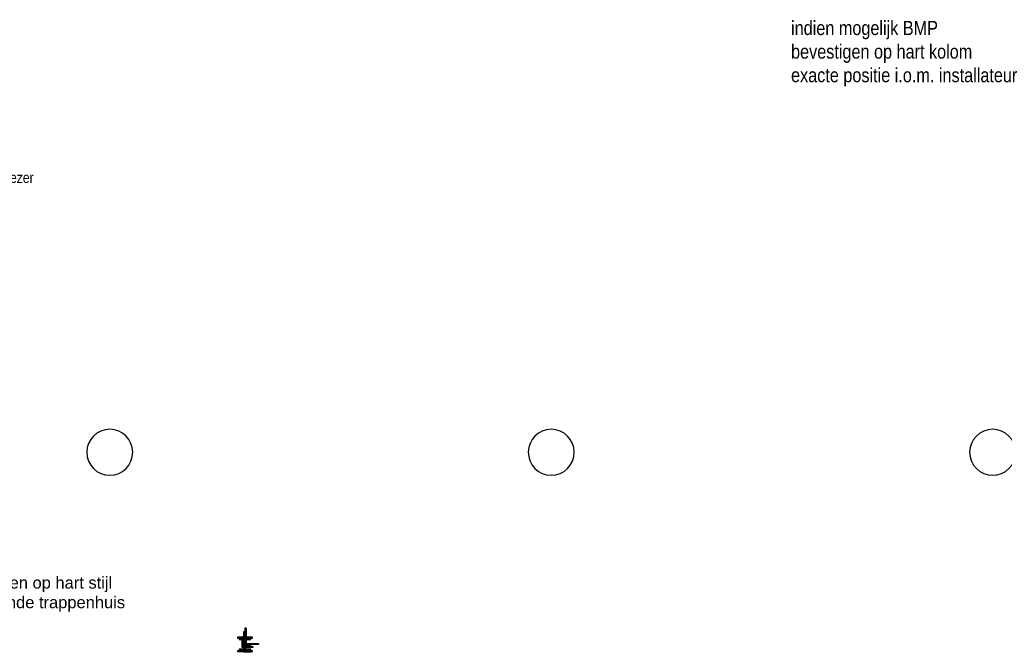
# Model space of a CAD drawing. Header units: millimetres. Extents: x 18442 to 242186, y -49554 to 63508.
# Tile 127 of 175: x 176698 to 188475, y -6343 to 1230. Entities that reach past the tile are written whole.
import ezdxf

# ---------------------------------------------------------------- set-up
doc = ezdxf.new("R2010")
doc.units = ezdxf.units.MM
doc.header["$LTSCALE"] = 400
for name, color, linetype, lineweight in [('mat-beton (ihwg)', 5, 'Continuous', 25), ('mat-kalkzandsteen', 5, 'Continuous', 25), ('mat-scheidingswand-horizontaal', 5, 'Continuous', 25), ('mat-staal', 5, 'Continuous', 25), ('None', 7, 'Continuous', 9), ('Tekst', 140, 'Continuous', 15)]:
    doc.layers.add(name, color=color, linetype=linetype, lineweight=lineweight)
doc.styles.add('Arial', font='arial.ttf', dxfattribs={"height": 176.388889})
doc.styles.add('Arial Narrow', font='ARIALN.TTF', dxfattribs={"height": 211.666667})

# ---------------------------------------------------------------- blocks, each defined once
blk = doc.blocks.new('*U428')
at = {"layer": 'mat-staal', "lineweight": 25, "flags": 128}
blk.add_lwpolyline([(0, -30), (0, 0), (70, 0), (70, 0, -0.4142135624), (62, -8), (14.9756, -8, 0.4142135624), (7.9756, -15, 0.4142135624), (14.9756, -22), (62, -22, -0.4142135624), (70, -30)], format="xyb", close=True, dxfattribs=at)
blk = doc.blocks.new('*U430')
at = {"layer": 'mat-staal', "lineweight": 25, "flags": 128}
blk.add_lwpolyline([(0, -30), (0, 0), (70, 0), (70, 0, -0.4142135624), (62, -8), (14.9756, -8, 0.4142135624), (7.9756, -15, 0.4142135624), (14.9756, -22), (62, -22, -0.4142135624), (70, -30)], format="xyb", close=True, dxfattribs=at)
blk = doc.blocks.new('*U437')
at = {"layer": 'mat-staal'}
for name in ['*U428', '*U430']:
    blk.add_blockref(name, (0, 0), dxfattribs=at)
blk = doc.blocks.new('*X512')
at = {"layer": 'None', "lineweight": 9}
blk.add_line((-18, -18), (-9, -9), dxfattribs=at)
blk = doc.blocks.new('*U513')
at = {"layer": 'None', "color": 92, "linetype": 'Continuous', "lineweight": 25, "flags": 128}
blk.add_lwpolyline([(-17.8, -22.8), (-17.8, 52.2), (-13.8, 52.2, -0.4142136), (-9.8, 48.2), (-9.8, -6.8, 0.4142136), (-1.8, -14.8), (43.2, -14.8, -0.4142136), (47.2, -18.8), (47.2, -22.8)], format="xyb", close=True, dxfattribs=at)
at = {"layer": 'None', "color": 92}
blk.add_blockref('*X512', (0, 0), dxfattribs=at)
blk = doc.blocks.new('*X514')
at = {"layer": 'None', "lineweight": 9}
blk.add_line((-18, -18), (-9, -9), dxfattribs=at)
blk = doc.blocks.new('*U515')
at = {"layer": 'None', "color": 92, "linetype": 'Continuous', "lineweight": 25, "flags": 128}
blk.add_lwpolyline([(-17.8, -22.8), (-17.8, 52.2), (-13.8, 52.2, -0.4142136), (-9.8, 48.2), (-9.8, -6.8, 0.4142136), (-1.8, -14.8), (43.2, -14.8, -0.4142136), (47.2, -18.8), (47.2, -22.8)], format="xyb", close=True, dxfattribs=at)
at = {"layer": 'None', "color": 92}
blk.add_blockref('*X514', (0, 0), dxfattribs=at)
blk = doc.blocks.new('*U516')
at = {"layer": 'mat-staal'}
for name in ['*U513', '*U515']:
    blk.add_blockref(name, (0, 0), dxfattribs=at)
blk = doc.blocks.new('*U517')
at = {"layer": 'mat-staal'}
blk.add_blockref('*U516', (0, 0), dxfattribs=at)
blk = doc.blocks.new('*X518')
at = {"layer": 'None', "lineweight": 9}
blk.add_line((-18, -18), (-9, -9), dxfattribs=at)
blk = doc.blocks.new('*U519')
at = {"layer": 'None', "color": 92, "linetype": 'Continuous', "lineweight": 25, "flags": 128}
blk.add_lwpolyline([(-17.8, -22.8), (-17.8, 52.2), (-13.8, 52.2, -0.4142136), (-9.8, 48.2), (-9.8, -6.8, 0.4142136), (-1.8, -14.8), (43.2, -14.8, -0.4142136), (47.2, -18.8), (47.2, -22.8)], format="xyb", close=True, dxfattribs=at)
at = {"layer": 'None', "color": 92}
blk.add_blockref('*X518', (0, 0), dxfattribs=at)
blk = doc.blocks.new('*X520')
at = {"layer": 'None', "lineweight": 9}
blk.add_line((-18, -18), (-9, -9), dxfattribs=at)
blk = doc.blocks.new('*U521')
at = {"layer": 'None', "color": 92, "linetype": 'Continuous', "lineweight": 25, "flags": 128}
blk.add_lwpolyline([(-17.8, -22.8), (-17.8, 52.2), (-13.8, 52.2, -0.4142136), (-9.8, 48.2), (-9.8, -6.8, 0.4142136), (-1.8, -14.8), (43.2, -14.8, -0.4142136), (47.2, -18.8), (47.2, -22.8)], format="xyb", close=True, dxfattribs=at)
at = {"layer": 'None', "color": 92}
blk.add_blockref('*X520', (0, 0), dxfattribs=at)
blk = doc.blocks.new('*U522')
at = {"layer": 'mat-staal'}
for name in ['*U519', '*U521']:
    blk.add_blockref(name, (0, 0), dxfattribs=at)
blk = doc.blocks.new('*U523')
at = {"layer": 'mat-staal'}
blk.add_blockref('*U522', (0, 0), dxfattribs=at)
blk = doc.blocks.new('*X524')
at = {"layer": 'None', "lineweight": 9}
blk.add_line((-18, -18), (-9, -9), dxfattribs=at)
blk = doc.blocks.new('*U525')
at = {"layer": 'None', "color": 92, "linetype": 'Continuous', "lineweight": 25, "flags": 128}
blk.add_lwpolyline([(-17.8, -22.8), (-17.8, 52.2), (-13.8, 52.2, -0.4142136), (-9.8, 48.2), (-9.8, -6.8, 0.4142136), (-1.8, -14.8), (43.2, -14.8, -0.4142136), (47.2, -18.8), (47.2, -22.8)], format="xyb", close=True, dxfattribs=at)
at = {"layer": 'None', "color": 92}
blk.add_blockref('*X524', (0, 0), dxfattribs=at)
blk = doc.blocks.new('*X526')
at = {"layer": 'None', "lineweight": 9}
blk.add_line((-18, -18), (-9, -9), dxfattribs=at)
blk = doc.blocks.new('*U527')
at = {"layer": 'None', "color": 92, "linetype": 'Continuous', "lineweight": 25, "flags": 128}
blk.add_lwpolyline([(-17.8, -22.8), (-17.8, 52.2), (-13.8, 52.2, -0.4142136), (-9.8, 48.2), (-9.8, -6.8, 0.4142136), (-1.8, -14.8), (43.2, -14.8, -0.4142136), (47.2, -18.8), (47.2, -22.8)], format="xyb", close=True, dxfattribs=at)
at = {"layer": 'None', "color": 92}
blk.add_blockref('*X526', (0, 0), dxfattribs=at)
blk = doc.blocks.new('*U528')
at = {"layer": 'mat-staal'}
for name in ['*U525', '*U527']:
    blk.add_blockref(name, (0, 0), dxfattribs=at)
blk = doc.blocks.new('*U529')
at = {"layer": 'mat-staal'}
blk.add_blockref('*U528', (0, 0), dxfattribs=at)
blk = doc.blocks.new('*U532')
at = {"layer": 'mat-staal'}
blk.add_blockref('*U529', (0, 0), dxfattribs=at)
blk = doc.blocks.new('*X533')
at = {"layer": 'None', "lineweight": 9}
blk.add_line((-6, -6), (-2, -2), dxfattribs=at)
blk = doc.blocks.new('*U534')
at = {"layer": 'None', "color": 92, "linetype": 'Continuous', "lineweight": 25, "flags": 128}
blk.add_lwpolyline([(-6, -6), (-6, 14), (-5, 14, -0.4142136), (-3, 12), (-3, 0.5, 0.4142136), (0.5, -3), (12, -3, -0.4142136), (14, -5), (14, -6)], format="xyb", close=True, dxfattribs=at)
at = {"layer": 'None', "color": 92}
blk.add_blockref('*X533', (0, 0), dxfattribs=at)
blk = doc.blocks.new('*X538')
at = {"layer": 'None', "lineweight": 9}
for p, q in [((7, 7), (9, 9)), ((-9, -9), (-7, -7))]:
    blk.add_line(p, q, dxfattribs=at)
blk = doc.blocks.new('*U539')
at = {"layer": 'mat-staal', "lineweight": 25, "flags": 128}
for points in [[(-6.5, 10, 0.4142136), (-10, 6.5), (-10, -6.5, 0.4142136), (-6.5, -10), (6.5, -10, 0.4142136), (10, -6.5), (10, 6.5, 0.4142136), (6.5, 10)], [(-6.5, 7, 0.4142136), (-7, 6.5), (-7, -6.5, 0.4142136), (-6.5, -7), (6.5, -7, 0.4142136), (7, -6.5), (7, 6.5, 0.4142136), (6.5, 7)]]:
    blk.add_lwpolyline(points, format="xyb", close=True, dxfattribs=at)
at = {"layer": 'mat-staal'}
blk.add_blockref('*X538', (0, 0), dxfattribs=at)
blk = doc.blocks.new('*X552')
at = {"layer": 'None', "lineweight": 9}
blk.add_line((-6, -6), (-2, -2), dxfattribs=at)
blk = doc.blocks.new('*U553')
at = {"layer": 'None', "color": 92, "linetype": 'Continuous', "lineweight": 25, "flags": 128}
blk.add_lwpolyline([(-6, -6), (-6, 14), (-5, 14, -0.4142136), (-3, 12), (-3, 0.5, 0.4142136), (0.5, -3), (12, -3, -0.4142136), (14, -5), (14, -6)], format="xyb", close=True, dxfattribs=at)
at = {"layer": 'None', "color": 92}
blk.add_blockref('*X552', (0, 0), dxfattribs=at)
blk = doc.blocks.new('*X554')
at = {"layer": 'None', "lineweight": 9}
for p, q in [((7, 7), (9, 9)), ((-9, -9), (-7, -7))]:
    blk.add_line(p, q, dxfattribs=at)
blk = doc.blocks.new('*U555')
at = {"layer": 'mat-staal', "lineweight": 25, "flags": 128}
for points in [[(-6.5, 10, 0.4142136), (-10, 6.5), (-10, -6.5, 0.4142136), (-6.5, -10), (6.5, -10, 0.4142136), (10, -6.5), (10, 6.5, 0.4142136), (6.5, 10)], [(-6.5, 7, 0.4142136), (-7, 6.5), (-7, -6.5, 0.4142136), (-6.5, -7), (6.5, -7, 0.4142136), (7, -6.5), (7, 6.5, 0.4142136), (6.5, 7)]]:
    blk.add_lwpolyline(points, format="xyb", close=True, dxfattribs=at)
at = {"layer": 'mat-staal'}
blk.add_blockref('*X554', (0, 0), dxfattribs=at)
blk = doc.blocks.new('*X561')
at = {"layer": 'None', "lineweight": 9}
blk.add_line((-6, -6), (-2, -2), dxfattribs=at)
blk = doc.blocks.new('*U562')
at = {"layer": 'None', "color": 92, "linetype": 'Continuous', "lineweight": 25, "flags": 128}
blk.add_lwpolyline([(-6, -6), (-6, 14), (-5, 14, -0.4142136), (-3, 12), (-3, 0.5, 0.4142136), (0.5, -3), (12, -3, -0.4142136), (14, -5), (14, -6)], format="xyb", close=True, dxfattribs=at)
at = {"layer": 'None', "color": 92}
blk.add_blockref('*X561', (0, 0), dxfattribs=at)
blk = doc.blocks.new('*X564')
at = {"layer": 'None', "lineweight": 9}
for p, q in [((7, 7), (9, 9)), ((-9, -9), (-7, -7))]:
    blk.add_line(p, q, dxfattribs=at)
blk = doc.blocks.new('*U565')
at = {"layer": 'mat-staal', "lineweight": 25, "flags": 128}
for points in [[(-6.5, 10, 0.4142136), (-10, 6.5), (-10, -6.5, 0.4142136), (-6.5, -10), (6.5, -10, 0.4142136), (10, -6.5), (10, 6.5, 0.4142136), (6.5, 10)], [(-6.5, 7, 0.4142136), (-7, 6.5), (-7, -6.5, 0.4142136), (-6.5, -7), (6.5, -7, 0.4142136), (7, -6.5), (7, 6.5, 0.4142136), (6.5, 7)]]:
    blk.add_lwpolyline(points, format="xyb", close=True, dxfattribs=at)
at = {"layer": 'mat-staal'}
blk.add_blockref('*X564', (0, 0), dxfattribs=at)
blk = doc.blocks.new('*X572')
at = {"layer": 'None', "lineweight": 9}
blk.add_line((-6, -6), (-2, -2), dxfattribs=at)
blk = doc.blocks.new('*U573')
at = {"layer": 'None', "color": 92, "linetype": 'Continuous', "lineweight": 25, "flags": 128}
blk.add_lwpolyline([(-6, -6), (-6, 14), (-5, 14, -0.4142136), (-3, 12), (-3, 0.5, 0.4142136), (0.5, -3), (12, -3, -0.4142136), (14, -5), (14, -6)], format="xyb", close=True, dxfattribs=at)
at = {"layer": 'None', "color": 92}
blk.add_blockref('*X572', (0, 0), dxfattribs=at)
blk = doc.blocks.new('*X576')
at = {"layer": 'None', "lineweight": 9}
for p, q in [((7, 7), (9, 9)), ((-9, -9), (-7, -7))]:
    blk.add_line(p, q, dxfattribs=at)
blk = doc.blocks.new('*U577')
at = {"layer": 'mat-staal', "lineweight": 25, "flags": 128}
for points in [[(-6.5, 10, 0.4142136), (-10, 6.5), (-10, -6.5, 0.4142136), (-6.5, -10), (6.5, -10, 0.4142136), (10, -6.5), (10, 6.5, 0.4142136), (6.5, 10)], [(-6.5, 7, 0.4142136), (-7, 6.5), (-7, -6.5, 0.4142136), (-6.5, -7), (6.5, -7, 0.4142136), (7, -6.5), (7, 6.5, 0.4142136), (6.5, 7)]]:
    blk.add_lwpolyline(points, format="xyb", close=True, dxfattribs=at)
at = {"layer": 'mat-staal'}
blk.add_blockref('*X576', (0, 0), dxfattribs=at)
blk = doc.blocks.new('*X583')
at = {"layer": 'None', "lineweight": 9}
blk.add_line((-18, -18), (-9, -9), dxfattribs=at)
blk = doc.blocks.new('*U584')
at = {"layer": 'None', "color": 92, "linetype": 'Continuous', "lineweight": 25, "flags": 128}
blk.add_lwpolyline([(-17.8, -22.8), (-17.8, 52.2), (-13.8, 52.2, -0.4142136), (-9.8, 48.2), (-9.8, -6.8, 0.4142136), (-1.8, -14.8), (43.2, -14.8, -0.4142136), (47.2, -18.8), (47.2, -22.8)], format="xyb", close=True, dxfattribs=at)
at = {"layer": 'None', "color": 92}
blk.add_blockref('*X583', (0, 0), dxfattribs=at)
blk = doc.blocks.new('*X585')
at = {"layer": 'None', "lineweight": 9}
blk.add_line((-18, -18), (-9, -9), dxfattribs=at)
blk = doc.blocks.new('*U586')
at = {"layer": 'None', "color": 92, "linetype": 'Continuous', "lineweight": 25, "flags": 128}
blk.add_lwpolyline([(-17.8, -22.8), (-17.8, 52.2), (-13.8, 52.2, -0.4142136), (-9.8, 48.2), (-9.8, -6.8, 0.4142136), (-1.8, -14.8), (43.2, -14.8, -0.4142136), (47.2, -18.8), (47.2, -22.8)], format="xyb", close=True, dxfattribs=at)
at = {"layer": 'None', "color": 92}
blk.add_blockref('*X585', (0, 0), dxfattribs=at)
blk = doc.blocks.new('*U587')
at = {"layer": 'mat-staal'}
for name in ['*U584', '*U586']:
    blk.add_blockref(name, (0, 0), dxfattribs=at)
blk = doc.blocks.new('*U588')
at = {"layer": 'mat-staal'}
blk.add_blockref('*U587', (0, 0), dxfattribs=at)
blk = doc.blocks.new('*U589')
at = {"layer": 'mat-staal'}
blk.add_blockref('*U588', (0, 0), dxfattribs=at)
blk = doc.blocks.new('*U590')
at = {"layer": 'mat-staal'}
for name in ['*U517', '*U523', '*U539', '*U555', '*U565', '*U577', '*U534', '*U553', '*U562', '*U573']:
    blk.add_blockref(name, (0, 0), dxfattribs=at)
at = {"layer": 'None', "color": 7}
for name in ['*U532', '*U589']:
    blk.add_blockref(name, (0, 0), dxfattribs=at)
blk = doc.blocks.new('*X773')
at = {"layer": 'None', "lineweight": 9}
blk.add_line((-14, -14), (-7, -7), dxfattribs=at)
blk = doc.blocks.new('*U774')
at = {"layer": 'None', "color": 140, "linetype": 'Continuous', "lineweight": 15, "flags": 128}
blk.add_lwpolyline([(-14, -14), (-14, 36), (-12.5, 36, -0.4142136), (-9, 32.5), (-9, -2, 0.4142136), (-2, -9), (32.5, -9, -0.4142136), (36, -12.5), (36, -14)], format="xyb", close=True, dxfattribs=at)
at = {"layer": 'None', "color": 140}
blk.add_blockref('*X773', (0, 0), dxfattribs=at)
blk = doc.blocks.new('*U776')
at = {"layer": 'mat-staal', "color": 140}
blk.add_blockref('*U774', (0, 0), dxfattribs=at)
blk = doc.blocks.new('*X993')
at = {"layer": 'None', "lineweight": 9}
blk.add_line((-28, -28), (-15, -15), dxfattribs=at)
blk = doc.blocks.new('*U994')
at = {"layer": 'None', "color": 92, "linetype": 'Continuous', "lineweight": 25, "flags": 128}
blk.add_lwpolyline([(-28.2, -28.2), (-28.2, 71.8), (-24.2, 71.8, -0.4142136), (-18.2, 65.8), (-18.2, -6.2, 0.4142136), (-6.2, -18.2), (65.8, -18.2, -0.4142136), (71.8, -24.2), (71.8, -28.2)], format="xyb", close=True, dxfattribs=at)
at = {"layer": 'None', "color": 92}
blk.add_blockref('*X993', (0, 0), dxfattribs=at)
blk = doc.blocks.new('*X995')
at = {"layer": 'None', "lineweight": 9}
blk.add_line((-28, -28), (-15, -15), dxfattribs=at)
blk = doc.blocks.new('*U996')
at = {"layer": 'None', "color": 92, "linetype": 'Continuous', "lineweight": 25, "flags": 128}
blk.add_lwpolyline([(-28.2, -28.2), (-28.2, 71.8), (-24.2, 71.8, -0.4142136), (-18.2, 65.8), (-18.2, -6.2, 0.4142136), (-6.2, -18.2), (65.8, -18.2, -0.4142136), (71.8, -24.2), (71.8, -28.2)], format="xyb", close=True, dxfattribs=at)
at = {"layer": 'None', "color": 92}
blk.add_blockref('*X995', (0, 0), dxfattribs=at)
blk = doc.blocks.new('*X997')
at = {"layer": 'None', "lineweight": 9}
blk.add_line((-28, -28), (-15, -15), dxfattribs=at)
blk = doc.blocks.new('*U998')
at = {"layer": 'None', "color": 92, "linetype": 'Continuous', "lineweight": 25, "flags": 128}
blk.add_lwpolyline([(-28.2, -28.2), (-28.2, 71.8), (-24.2, 71.8, -0.4142136), (-18.2, 65.8), (-18.2, -6.2, 0.4142136), (-6.2, -18.2), (65.8, -18.2, -0.4142136), (71.8, -24.2), (71.8, -28.2)], format="xyb", close=True, dxfattribs=at)
at = {"layer": 'None', "color": 92}
blk.add_blockref('*X997', (0, 0), dxfattribs=at)
blk = doc.blocks.new('Kolom O 550')
at = {"layer": 'mat-beton (ihwg)', "lineweight": 25}
blk.add_circle((0, 0), 275, dxfattribs=at)
blk = doc.blocks.new('*X1265')
at = {"layer": 'None', "lineweight": 25}
for p, q in [((-65, 76), (-56, 86)), ((56, -86), (65, -76))]:
    blk.add_line(p, q, dxfattribs=at)
at = {"layer": 'None', "lineweight": 9}
for p, q in [((-3, -3), (3, 3)), ((76, 76), (86, 86)), ((-86, -86), (-76, -76))]:
    blk.add_line(p, q, dxfattribs=at)
blk = doc.blocks.new('*U1266')
at = {"layer": 'None', "color": 92, "linetype": 'Continuous', "lineweight": 25, "flags": 128}
blk.add_lwpolyline([(90, -76), (18, -76, -0.4142136), (3, -61), (3, 61, -0.4142136), (18, 76), (90, 76), (90, 85.5), (-90, 85.5), (-90, 76), (-18, 76, -0.4142136), (-3, 61), (-3, -61, -0.4142136), (-18, -76), (-90, -76), (-90, -85.5), (90, -85.5)], format="xyb", close=True, dxfattribs=at)
at = {"layer": 'None', "color": 92}
blk.add_blockref('*X1265', (0, 0), dxfattribs=at)
blk = doc.blocks.new('*X1438')
at = {"layer": 'None', "lineweight": 9}
blk.add_line((-6, -6), (-2, -2), dxfattribs=at)
blk = doc.blocks.new('*U1439')
at = {"layer": 'None', "color": 92, "linetype": 'Continuous', "lineweight": 5, "flags": 128}
blk.add_lwpolyline([(-6, -6), (-6, 14), (-5, 14, -0.4142136), (-3, 12), (-3, 0.5, 0.4142136), (0.5, -3), (12, -3, -0.4142136), (14, -5), (14, -6)], format="xyb", close=True, dxfattribs=at)
at = {"layer": 'None', "color": 92}
blk.add_blockref('*X1438', (0, 0), dxfattribs=at)
blk = doc.blocks.new('*X1442')
at = {"layer": 'None', "lineweight": 9}
blk.add_line((-6, -6), (-2, -2), dxfattribs=at)
blk = doc.blocks.new('*U1443')
at = {"layer": 'None', "color": 92, "linetype": 'Continuous', "lineweight": 5, "flags": 128}
blk.add_lwpolyline([(-6, -6), (-6, 14), (-5, 14, -0.4142136), (-3, 12), (-3, 0.5, 0.4142136), (0.5, -3), (12, -3, -0.4142136), (14, -5), (14, -6)], format="xyb", close=True, dxfattribs=at)
at = {"layer": 'None', "color": 92}
blk.add_blockref('*X1442', (0, 0), dxfattribs=at)
blk = doc.blocks.new('*U1444')
at = {"layer": 'mat-staal'}
blk.add_blockref('*U1443', (0, 0), dxfattribs=at)
blk = doc.blocks.new('*X1445')
at = {"layer": 'None', "lineweight": 9}
blk.add_line((-6, -6), (-2, -2), dxfattribs=at)
blk = doc.blocks.new('*U1446')
at = {"layer": 'None', "color": 92, "linetype": 'Continuous', "lineweight": 25, "flags": 128}
blk.add_lwpolyline([(-6, -6), (-6, 14), (-5, 14, -0.4142136), (-3, 12), (-3, 0.5, 0.4142136), (0.5, -3), (12, -3, -0.4142136), (14, -5), (14, -6)], format="xyb", close=True, dxfattribs=at)
at = {"layer": 'None', "color": 92}
blk.add_blockref('*X1445', (0, 0), dxfattribs=at)
blk = doc.blocks.new('*X1447')
at = {"layer": 'None', "lineweight": 9}
blk.add_line((-6, -6), (-2, -2), dxfattribs=at)
blk = doc.blocks.new('*U1448')
at = {"layer": 'None', "color": 92, "linetype": 'Continuous', "lineweight": 25, "flags": 128}
blk.add_lwpolyline([(-6, -6), (-6, 14), (-5, 14, -0.4142136), (-3, 12), (-3, 0.5, 0.4142136), (0.5, -3), (12, -3, -0.4142136), (14, -5), (14, -6)], format="xyb", close=True, dxfattribs=at)
at = {"layer": 'None', "color": 92}
blk.add_blockref('*X1447', (0, 0), dxfattribs=at)
blk = doc.blocks.new('*X1450')
at = {"layer": 'None', "lineweight": 9}
blk.add_line((-6, -6), (-2, -2), dxfattribs=at)
blk = doc.blocks.new('*U1451')
at = {"layer": 'None', "color": 92, "linetype": 'Continuous', "lineweight": 25, "flags": 128}
blk.add_lwpolyline([(-6, -6), (-6, 14), (-5, 14, -0.4142136), (-3, 12), (-3, 0.5, 0.4142136), (0.5, -3), (12, -3, -0.4142136), (14, -5), (14, -6)], format="xyb", close=True, dxfattribs=at)
at = {"layer": 'None', "color": 92}
blk.add_blockref('*X1450', (0, 0), dxfattribs=at)
blk = doc.blocks.new('*X1452')
at = {"layer": 'None', "lineweight": 9}
blk.add_line((-6, -6), (-2, -2), dxfattribs=at)
blk = doc.blocks.new('*U1453')
at = {"layer": 'None', "color": 92, "linetype": 'Continuous', "lineweight": 25, "flags": 128}
blk.add_lwpolyline([(-6, -6), (-6, 14), (-5, 14, -0.4142136), (-3, 12), (-3, 0.5, 0.4142136), (0.5, -3), (12, -3, -0.4142136), (14, -5), (14, -6)], format="xyb", close=True, dxfattribs=at)
at = {"layer": 'None', "color": 92}
blk.add_blockref('*X1452', (0, 0), dxfattribs=at)
blk = doc.blocks.new('*X1457')
at = {"layer": 'None', "lineweight": 9}
blk.add_line((-6, -6), (-2, -2), dxfattribs=at)
blk = doc.blocks.new('*U1458')
at = {"layer": 'None', "color": 92, "linetype": 'Continuous', "lineweight": 25, "flags": 128}
blk.add_lwpolyline([(-6, -6), (-6, 14), (-5, 14, -0.4142136), (-3, 12), (-3, 0.5, 0.4142136), (0.5, -3), (12, -3, -0.4142136), (14, -5), (14, -6)], format="xyb", close=True, dxfattribs=at)
at = {"layer": 'None', "color": 92}
blk.add_blockref('*X1457', (0, 0), dxfattribs=at)
blk = doc.blocks.new('*X1459')
at = {"layer": 'None', "lineweight": 9}
blk.add_line((-6, -6), (-2, -2), dxfattribs=at)
blk = doc.blocks.new('*U1460')
at = {"layer": 'None', "color": 92, "linetype": 'Continuous', "lineweight": 25, "flags": 128}
blk.add_lwpolyline([(-6, -6), (-6, 14), (-5, 14, -0.4142136), (-3, 12), (-3, 0.5, 0.4142136), (0.5, -3), (12, -3, -0.4142136), (14, -5), (14, -6)], format="xyb", close=True, dxfattribs=at)
at = {"layer": 'None', "color": 92}
blk.add_blockref('*X1459', (0, 0), dxfattribs=at)
blk = doc.blocks.new('*X1463')
at = {"layer": 'None', "lineweight": 9}
blk.add_line((-6, -6), (-2, -2), dxfattribs=at)
blk = doc.blocks.new('*U1464')
at = {"layer": 'None', "color": 92, "linetype": 'Continuous', "lineweight": 25, "flags": 128}
blk.add_lwpolyline([(-6, -6), (-6, 14), (-5, 14, -0.4142136), (-3, 12), (-3, 0.5, 0.4142136), (0.5, -3), (12, -3, -0.4142136), (14, -5), (14, -6)], format="xyb", close=True, dxfattribs=at)
at = {"layer": 'None', "color": 92}
blk.add_blockref('*X1463', (0, 0), dxfattribs=at)
blk = doc.blocks.new('*X1465')
at = {"layer": 'None', "lineweight": 9}
blk.add_line((-6, -6), (-2, -2), dxfattribs=at)
blk = doc.blocks.new('*U1466')
at = {"layer": 'None', "color": 92, "linetype": 'Continuous', "lineweight": 25, "flags": 128}
blk.add_lwpolyline([(-6, -6), (-6, 14), (-5, 14, -0.4142136), (-3, 12), (-3, 0.5, 0.4142136), (0.5, -3), (12, -3, -0.4142136), (14, -5), (14, -6)], format="xyb", close=True, dxfattribs=at)
at = {"layer": 'None', "color": 92}
blk.add_blockref('*X1465', (0, 0), dxfattribs=at)
blk = doc.blocks.new('*U1469')
at = {"layer": 'mat-staal'}
blk.add_blockref('*U1439', (0, 0), dxfattribs=at)
at = {"layer": 'mat-staal', "color": 92}
for name in ['*U1446', '*U1448', '*U1451', '*U1453', '*U1458', '*U1460', '*U1464', '*U1466']:
    blk.add_blockref(name, (0, 0), dxfattribs=at)
at = {"layer": 'None', "color": 7}
blk.add_blockref('*U1444', (0, 0), dxfattribs=at)
blk = doc.blocks.new('*X1801')
at = {"layer": 'None', "lineweight": 9}
blk.add_line((-6, -6), (-2, -2), dxfattribs=at)
blk = doc.blocks.new('*U1802')
at = {"layer": 'None', "color": 92, "linetype": 'Continuous', "lineweight": 25, "flags": 128}
blk.add_lwpolyline([(-6, -6), (-6, 14), (-5, 14, -0.4142136), (-3, 12), (-3, 0.5, 0.4142136), (0.5, -3), (12, -3, -0.4142136), (14, -5), (14, -6)], format="xyb", close=True, dxfattribs=at)
at = {"layer": 'None', "color": 92}
blk.add_blockref('*X1801', (0, 0), dxfattribs=at)
blk = doc.blocks.new('*X1803')
at = {"layer": 'None', "lineweight": 9}
blk.add_line((-6, -6), (-2, -2), dxfattribs=at)
blk = doc.blocks.new('*U1804')
at = {"layer": 'None', "color": 92, "linetype": 'Continuous', "lineweight": 25, "flags": 128}
blk.add_lwpolyline([(-6, -6), (-6, 14), (-5, 14, -0.4142136), (-3, 12), (-3, 0.5, 0.4142136), (0.5, -3), (12, -3, -0.4142136), (14, -5), (14, -6)], format="xyb", close=True, dxfattribs=at)
at = {"layer": 'None', "color": 92}
blk.add_blockref('*X1803', (0, 0), dxfattribs=at)
blk = doc.blocks.new('*X1805')
at = {"layer": 'None', "lineweight": 9}
blk.add_line((-6, -6), (-2, -2), dxfattribs=at)
blk = doc.blocks.new('*U1806')
at = {"layer": 'None', "color": 92, "linetype": 'Continuous', "lineweight": 25, "flags": 128}
blk.add_lwpolyline([(-6, -6), (-6, 14), (-5, 14, -0.4142136), (-3, 12), (-3, 0.5, 0.4142136), (0.5, -3), (12, -3, -0.4142136), (14, -5), (14, -6)], format="xyb", close=True, dxfattribs=at)
at = {"layer": 'None', "color": 92}
blk.add_blockref('*X1805', (0, 0), dxfattribs=at)
blk = doc.blocks.new('*X1807')
at = {"layer": 'None', "lineweight": 9}
blk.add_line((-6, -6), (-2, -2), dxfattribs=at)
blk = doc.blocks.new('*U1808')
at = {"layer": 'None', "color": 92, "linetype": 'Continuous', "lineweight": 25, "flags": 128}
blk.add_lwpolyline([(-6, -6), (-6, 14), (-5, 14, -0.4142136), (-3, 12), (-3, 0.5, 0.4142136), (0.5, -3), (12, -3, -0.4142136), (14, -5), (14, -6)], format="xyb", close=True, dxfattribs=at)
at = {"layer": 'None', "color": 92}
blk.add_blockref('*X1807', (0, 0), dxfattribs=at)
blk = doc.blocks.new('*X1809')
at = {"layer": 'None', "lineweight": 9}
blk.add_line((-6, -6), (-2, -2), dxfattribs=at)
blk = doc.blocks.new('*U1810')
at = {"layer": 'None', "color": 92, "linetype": 'Continuous', "lineweight": 25, "flags": 128}
blk.add_lwpolyline([(-6, -6), (-6, 14), (-5, 14, -0.4142136), (-3, 12), (-3, 0.5, 0.4142136), (0.5, -3), (12, -3, -0.4142136), (14, -5), (14, -6)], format="xyb", close=True, dxfattribs=at)
at = {"layer": 'None', "color": 92}
blk.add_blockref('*X1809', (0, 0), dxfattribs=at)
blk = doc.blocks.new('*X1811')
at = {"layer": 'None', "lineweight": 9}
blk.add_line((-6, -6), (-2, -2), dxfattribs=at)
blk = doc.blocks.new('*U1812')
at = {"layer": 'None', "color": 92, "linetype": 'Continuous', "lineweight": 25, "flags": 128}
blk.add_lwpolyline([(-6, -6), (-6, 14), (-5, 14, -0.4142136), (-3, 12), (-3, 0.5, 0.4142136), (0.5, -3), (12, -3, -0.4142136), (14, -5), (14, -6)], format="xyb", close=True, dxfattribs=at)
at = {"layer": 'None', "color": 92}
blk.add_blockref('*X1811', (0, 0), dxfattribs=at)
blk = doc.blocks.new('*U1814')
at = {"layer": 'mat-staal'}
for name in ['*U1810', '*U1812']:
    blk.add_blockref(name, (0, 0), dxfattribs=at)
blk = doc.blocks.new('*U1815')
at = {"layer": 'mat-staal'}
for name in ['*U1802', '*U1804', '*U1806', '*U1808']:
    blk.add_blockref(name, (0, 0), dxfattribs=at)
at = {"layer": 'None', "color": 7}
blk.add_blockref('*U1814', (0, 0), dxfattribs=at)
blk = doc.blocks.new('*X1818')
at = {"layer": 'None', "lineweight": 9}
blk.add_line((-18, -18), (-9, -9), dxfattribs=at)
blk = doc.blocks.new('*U1819')
at = {"layer": 'None', "color": 92, "linetype": 'Continuous', "lineweight": 25, "flags": 128}
blk.add_lwpolyline([(-17.8, -22.8), (-17.8, 52.2), (-13.8, 52.2, -0.4142136), (-9.8, 48.2), (-9.8, -6.8, 0.4142136), (-1.8, -14.8), (43.2, -14.8, -0.4142136), (47.2, -18.8), (47.2, -22.8)], format="xyb", close=True, dxfattribs=at)
at = {"layer": 'None', "color": 92}
blk.add_blockref('*X1818', (0, 0), dxfattribs=at)
blk = doc.blocks.new('*X1820')
at = {"layer": 'None', "lineweight": 9}
blk.add_line((-18, -18), (-9, -9), dxfattribs=at)
blk = doc.blocks.new('*U1821')
at = {"layer": 'None', "color": 92, "linetype": 'Continuous', "lineweight": 25, "flags": 128}
blk.add_lwpolyline([(-17.8, -22.8), (-17.8, 52.2), (-13.8, 52.2, -0.4142136), (-9.8, 48.2), (-9.8, -6.8, 0.4142136), (-1.8, -14.8), (43.2, -14.8, -0.4142136), (47.2, -18.8), (47.2, -22.8)], format="xyb", close=True, dxfattribs=at)
at = {"layer": 'None', "color": 92}
blk.add_blockref('*X1820', (0, 0), dxfattribs=at)
blk = doc.blocks.new('*U1822')
at = {"layer": 'mat-staal'}
for name in ['*U1819', '*U1821']:
    blk.add_blockref(name, (0, 0), dxfattribs=at)
blk = doc.blocks.new('*U1823')
at = {"layer": 'mat-staal'}
blk.add_blockref('*U1822', (0, 0), dxfattribs=at)
blk = doc.blocks.new('*X1825')
at = {"layer": 'None', "lineweight": 9}
blk.add_line((-18, -18), (-9, -9), dxfattribs=at)
blk = doc.blocks.new('*U1826')
at = {"layer": 'None', "color": 92, "linetype": 'Continuous', "lineweight": 25, "flags": 128}
blk.add_lwpolyline([(-17.8, -22.8), (-17.8, 52.2), (-13.8, 52.2, -0.4142136), (-9.8, 48.2), (-9.8, -6.8, 0.4142136), (-1.8, -14.8), (43.2, -14.8, -0.4142136), (47.2, -18.8), (47.2, -22.8)], format="xyb", close=True, dxfattribs=at)
at = {"layer": 'None', "color": 92}
blk.add_blockref('*X1825', (0, 0), dxfattribs=at)
blk = doc.blocks.new('*X1827')
at = {"layer": 'None', "lineweight": 9}
blk.add_line((-18, -18), (-9, -9), dxfattribs=at)
blk = doc.blocks.new('*U1828')
at = {"layer": 'None', "color": 92, "linetype": 'Continuous', "lineweight": 25, "flags": 128}
blk.add_lwpolyline([(-17.8, -22.8), (-17.8, 52.2), (-13.8, 52.2, -0.4142136), (-9.8, 48.2), (-9.8, -6.8, 0.4142136), (-1.8, -14.8), (43.2, -14.8, -0.4142136), (47.2, -18.8), (47.2, -22.8)], format="xyb", close=True, dxfattribs=at)
at = {"layer": 'None', "color": 92}
blk.add_blockref('*X1827', (0, 0), dxfattribs=at)
blk = doc.blocks.new('*U1829')
at = {"layer": 'mat-staal'}
for name in ['*U1826', '*U1828']:
    blk.add_blockref(name, (0, 0), dxfattribs=at)
blk = doc.blocks.new('*U1830')
at = {"layer": 'mat-staal'}
blk.add_blockref('*U1829', (0, 0), dxfattribs=at)
blk = doc.blocks.new('*X1831')
at = {"layer": 'None', "lineweight": 9}
blk.add_line((-18, -18), (-9, -9), dxfattribs=at)
blk = doc.blocks.new('*U1832')
at = {"layer": 'None', "color": 92, "linetype": 'Continuous', "lineweight": 25, "flags": 128}
blk.add_lwpolyline([(-17.8, -22.8), (-17.8, 52.2), (-13.8, 52.2, -0.4142136), (-9.8, 48.2), (-9.8, -6.8, 0.4142136), (-1.8, -14.8), (43.2, -14.8, -0.4142136), (47.2, -18.8), (47.2, -22.8)], format="xyb", close=True, dxfattribs=at)
at = {"layer": 'None', "color": 92}
blk.add_blockref('*X1831', (0, 0), dxfattribs=at)
blk = doc.blocks.new('*X1833')
at = {"layer": 'None', "lineweight": 9}
blk.add_line((-18, -18), (-9, -9), dxfattribs=at)
blk = doc.blocks.new('*U1834')
at = {"layer": 'None', "color": 92, "linetype": 'Continuous', "lineweight": 25, "flags": 128}
blk.add_lwpolyline([(-17.8, -22.8), (-17.8, 52.2), (-13.8, 52.2, -0.4142136), (-9.8, 48.2), (-9.8, -6.8, 0.4142136), (-1.8, -14.8), (43.2, -14.8, -0.4142136), (47.2, -18.8), (47.2, -22.8)], format="xyb", close=True, dxfattribs=at)
at = {"layer": 'None', "color": 92}
blk.add_blockref('*X1833', (0, 0), dxfattribs=at)
blk = doc.blocks.new('*U1835')
at = {"layer": 'mat-staal'}
for name in ['*U1832', '*U1834']:
    blk.add_blockref(name, (0, 0), dxfattribs=at)
blk = doc.blocks.new('*U1836')
at = {"layer": 'mat-staal'}
blk.add_blockref('*U1835', (0, 0), dxfattribs=at)
blk = doc.blocks.new('*X1837')
at = {"layer": 'None', "lineweight": 9}
blk.add_line((-18, -18), (-9, -9), dxfattribs=at)
blk = doc.blocks.new('*U1838')
at = {"layer": 'None', "color": 92, "linetype": 'Continuous', "lineweight": 25, "flags": 128}
blk.add_lwpolyline([(-17.8, -22.8), (-17.8, 52.2), (-13.8, 52.2, -0.4142136), (-9.8, 48.2), (-9.8, -6.8, 0.4142136), (-1.8, -14.8), (43.2, -14.8, -0.4142136), (47.2, -18.8), (47.2, -22.8)], format="xyb", close=True, dxfattribs=at)
at = {"layer": 'None', "color": 92}
blk.add_blockref('*X1837', (0, 0), dxfattribs=at)
blk = doc.blocks.new('*X1839')
at = {"layer": 'None', "lineweight": 9}
blk.add_line((-18, -18), (-9, -9), dxfattribs=at)
blk = doc.blocks.new('*U1840')
at = {"layer": 'None', "color": 92, "linetype": 'Continuous', "lineweight": 25, "flags": 128}
blk.add_lwpolyline([(-17.8, -22.8), (-17.8, 52.2), (-13.8, 52.2, -0.4142136), (-9.8, 48.2), (-9.8, -6.8, 0.4142136), (-1.8, -14.8), (43.2, -14.8, -0.4142136), (47.2, -18.8), (47.2, -22.8)], format="xyb", close=True, dxfattribs=at)
at = {"layer": 'None', "color": 92}
blk.add_blockref('*X1839', (0, 0), dxfattribs=at)
blk = doc.blocks.new('*U1841')
at = {"layer": 'mat-staal'}
for name in ['*U1838', '*U1840']:
    blk.add_blockref(name, (0, 0), dxfattribs=at)
blk = doc.blocks.new('*U1842')
at = {"layer": 'mat-staal'}
blk.add_blockref('*U1841', (0, 0), dxfattribs=at)
blk = doc.blocks.new('*U1843')
at = {"layer": 'mat-staal'}
for name in ['*U1842', '*U1823', '*U1830', '*U1836']:
    blk.add_blockref(name, (0, 0), dxfattribs=at)
blk = doc.blocks.new('*U1844')
at = {"layer": 'None', "color": 7}
for name in ['*U1815', '*U1843']:
    blk.add_blockref(name, (0, 0), dxfattribs=at)
blk = doc.blocks.new('*X1845')
at = {"layer": 'None', "lineweight": 9}
blk.add_line((-36, -36), (-20, -20), dxfattribs=at)
blk = doc.blocks.new('*U1846')
at = {"layer": 'None', "color": 92, "linetype": 'Continuous', "lineweight": 25, "flags": 128}
blk.add_lwpolyline([(-36.4, -36.4), (-36.4, 93.6), (-31.4, 93.6, -0.4142136), (-24.4, 86.6), (-24.4, -10.4, 0.4142136), (-10.4, -24.4), (86.6, -24.4, -0.4142136), (93.6, -31.4), (93.6, -36.4)], format="xyb", close=True, dxfattribs=at)
at = {"layer": 'None', "color": 92}
blk.add_blockref('*X1845', (0, 0), dxfattribs=at)
blk = doc.blocks.new('*X1847')
at = {"layer": 'None', "lineweight": 25}
for p, q in [((0, 141), (12, 153)), ((141, 0), (153, 12))]:
    blk.add_line(p, q, dxfattribs=at)
at = {"layer": 'None', "lineweight": 9}
blk.add_line((0, 0), (14, 14), dxfattribs=at)
blk = doc.blocks.new('*U1848')
at = {"layer": 'mat-staal', "lineweight": 25, "flags": 128}
blk.add_lwpolyline([(0, 0), (0, 200), (6, 200, -0.414214), (12, 194), (12, 20, 0.414214), (20, 12), (154, 12, -0.414214), (160, 6), (160, 0)], format="xyb", close=True, dxfattribs=at)
at = {"layer": 'mat-staal'}
blk.add_blockref('*X1847', (0, 0), dxfattribs=at)
blk = doc.blocks.new('*U1858')
at = {"layer": 'mat-staal'}
for name in ['*U1848', '*U1846']:
    blk.add_blockref(name, (0, 0), dxfattribs=at)
blk = doc.blocks.new('*X1859')
at = {"layer": 'None', "lineweight": 9}
blk.add_line((-20, -20), (-12, -12), dxfattribs=at)
blk = doc.blocks.new('*U1860')
at = {"layer": 'None', "color": 92, "linetype": 'Continuous', "lineweight": 25, "flags": 128}
blk.add_lwpolyline([(-19.8, -27.3), (-19.8, 62.7), (-16.3, 62.7, -0.4142136), (-11.8, 58.2), (-11.8, -10.8, 0.4142136), (-3.3, -19.3), (50.7, -19.3, -0.4142136), (55.2, -23.8), (55.2, -27.3)], format="xyb", close=True, dxfattribs=at)
at = {"layer": 'None', "color": 92}
blk.add_blockref('*X1859', (0, 0), dxfattribs=at)
blk = doc.blocks.new('*X1861')
at = {"layer": 'None', "lineweight": 9}
blk.add_line((-15.6, -15.6), (-9.6, -9.6), dxfattribs=at)
blk = doc.blocks.new('*U1862')
at = {"layer": 'None', "color": 92, "linetype": 'Continuous', "lineweight": 25, "flags": 128}
blk.add_lwpolyline([(-15.6, -27.9), (-15.6, 62.1), (-14.1, 62.1, -0.4142136), (-9.6, 57.6), (-9.6, -13.4, 0.4142136), (-1.1, -21.9), (44.9, -21.9, -0.4142136), (49.4, -26.4), (49.4, -27.9)], format="xyb", close=True, dxfattribs=at)
at = {"layer": 'None', "color": 92}
blk.add_blockref('*X1861', (0, 0), dxfattribs=at)
blk = doc.blocks.new('*U1871')
at = {"layer": 'mat-staal'}
for name in ['*U1860', '*U1862']:
    blk.add_blockref(name, (0, 0), dxfattribs=at)
at = {"layer": 'None', "color": 7}
blk.add_blockref('*U1858', (0, 0), dxfattribs=at)
blk = doc.blocks.new('*X1917')
at = {"layer": 'None', "lineweight": 25}
for p, q in [((-16, 126), (-6, 136)), ((47, -94), (57, -84))]:
    blk.add_line(p, q, dxfattribs=at)
at = {"layer": 'None', "lineweight": 9}
blk.add_line((-16, -16), (-6, -6), dxfattribs=at)
blk = doc.blocks.new('*U1918')
at = {"layer": 'None', "color": 92, "linetype": 'Continuous', "lineweight": 25, "flags": 128}
blk.add_lwpolyline([(-15.6, -94.5), (-15.6, 155.5), (-13.1, 155.5, -0.4142136), (-5.6, 148), (-5.6, -69.5, 0.4142136), (9.4, -84.5), (66.9, -84.5, -0.4142136), (74.4, -92), (74.4, -94.5)], format="xyb", close=True, dxfattribs=at)
at = {"layer": 'None', "color": 92}
blk.add_blockref('*X1917', (0, 0), dxfattribs=at)
blk = doc.blocks.new('*X1993')
at = {"layer": 'None', "lineweight": 9}
for p, q in [((-2.75, -2.75), (2.75, 2.75)), ((58, 58), (66.5, 66.5)), ((-66.5, -66.5), (-58, -58))]:
    blk.add_line(p, q, dxfattribs=at)
blk = doc.blocks.new('*U1994')
at = {"layer": 'None', "color": 92, "linetype": 'Continuous', "lineweight": 25, "flags": 128}
blk.add_lwpolyline([(70, -58), (14.75, -58, -0.41421356), (2.75, -46), (2.75, 46, -0.41421356), (14.75, 58), (70, 58), (70, 66.5), (-70, 66.5), (-70, 58), (-14.75, 58, -0.41421356), (-2.75, 46), (-2.75, -46, -0.41421356), (-14.75, -58), (-70, -58), (-70, -66.5), (70, -66.5)], format="xyb", close=True, dxfattribs=at)
at = {"layer": 'None', "color": 92}
blk.add_blockref('*X1993', (0, 0), dxfattribs=at)
blk = doc.blocks.new('*X1995')
at = {"layer": 'None', "lineweight": 9}
for p, q in [((-2.75, -2.75), (2.75, 2.75)), ((58, 58), (66.5, 66.5)), ((-66.5, -66.5), (-58, -58))]:
    blk.add_line(p, q, dxfattribs=at)
blk = doc.blocks.new('*U1996')
at = {"layer": 'None', "color": 92, "linetype": 'Continuous', "lineweight": 25, "flags": 128}
blk.add_lwpolyline([(70, -58), (14.75, -58, -0.41421356), (2.75, -46), (2.75, 46, -0.41421356), (14.75, 58), (70, 58), (70, 66.5), (-70, 66.5), (-70, 58), (-14.75, 58, -0.41421356), (-2.75, 46), (-2.75, -46, -0.41421356), (-14.75, -58), (-70, -58), (-70, -66.5), (70, -66.5)], format="xyb", close=True, dxfattribs=at)
at = {"layer": 'None', "color": 92}
blk.add_blockref('*X1995', (0, 0), dxfattribs=at)
blk = doc.blocks.new('*X2027')
at = {"layer": 'None', "lineweight": 9}
blk.add_line((-6, -6), (-2, -2), dxfattribs=at)
blk = doc.blocks.new('*U2028')
at = {"layer": 'None', "color": 92, "linetype": 'Continuous', "lineweight": 25, "flags": 128}
blk.add_lwpolyline([(-6, -6), (-6, 14), (-5, 14, -0.4142136), (-3, 12), (-3, 0.5, 0.4142136), (0.5, -3), (12, -3, -0.4142136), (14, -5), (14, -6)], format="xyb", close=True, dxfattribs=at)
at = {"layer": 'None', "color": 92}
blk.add_blockref('*X2027', (0, 0), dxfattribs=at)
blk = doc.blocks.new('*X2029')
at = {"layer": 'None', "lineweight": 9}
blk.add_line((-6, -6), (-2, -2), dxfattribs=at)
blk = doc.blocks.new('*U2030')
at = {"layer": 'None', "color": 92, "linetype": 'Continuous', "lineweight": 25, "flags": 128}
blk.add_lwpolyline([(-6, -6), (-6, 14), (-5, 14, -0.4142136), (-3, 12), (-3, 0.5, 0.4142136), (0.5, -3), (12, -3, -0.4142136), (14, -5), (14, -6)], format="xyb", close=True, dxfattribs=at)
at = {"layer": 'None', "color": 92}
blk.add_blockref('*X2029', (0, 0), dxfattribs=at)
blk = doc.blocks.new('*X2035')
at = {"layer": 'None', "lineweight": 9}
blk.add_line((-6, -6), (-2, -2), dxfattribs=at)
blk = doc.blocks.new('*U2036')
at = {"layer": 'None', "color": 92, "linetype": 'Continuous', "lineweight": 25, "flags": 128}
blk.add_lwpolyline([(-6, -6), (-6, 14), (-5, 14, -0.4142136), (-3, 12), (-3, 0.5, 0.4142136), (0.5, -3), (12, -3, -0.4142136), (14, -5), (14, -6)], format="xyb", close=True, dxfattribs=at)
at = {"layer": 'None', "color": 92}
blk.add_blockref('*X2035', (0, 0), dxfattribs=at)
blk = doc.blocks.new('*X2037')
at = {"layer": 'None', "lineweight": 9}
blk.add_line((-6, -6), (-2, -2), dxfattribs=at)
blk = doc.blocks.new('*U2038')
at = {"layer": 'None', "color": 92, "linetype": 'Continuous', "lineweight": 25, "flags": 128}
blk.add_lwpolyline([(-6, -6), (-6, 14), (-5, 14, -0.4142136), (-3, 12), (-3, 0.5, 0.4142136), (0.5, -3), (12, -3, -0.4142136), (14, -5), (14, -6)], format="xyb", close=True, dxfattribs=at)
at = {"layer": 'None', "color": 92}
blk.add_blockref('*X2037', (0, 0), dxfattribs=at)
blk = doc.blocks.new('*U2039')
at = {"layer": 'mat-staal', "color": 92}
for name in ['*U2028', '*U2030', '*U2036', '*U2038']:
    blk.add_blockref(name, (0, 0), dxfattribs=at)
blk = doc.blocks.new('*X2103')
at = {"layer": 'None', "lineweight": 25}
for p, q in [((-65, 76), (-56, 86)), ((56, -86), (65, -76))]:
    blk.add_line(p, q, dxfattribs=at)
at = {"layer": 'None', "lineweight": 9}
for p, q in [((-3, -3), (3, 3)), ((76, 76), (86, 86)), ((-86, -86), (-76, -76))]:
    blk.add_line(p, q, dxfattribs=at)
blk = doc.blocks.new('*U2104')
at = {"layer": 'None', "color": 92, "linetype": 'Continuous', "lineweight": 25, "flags": 128}
blk.add_lwpolyline([(90, -76), (18, -76, -0.4142136), (3, -61), (3, 61, -0.4142136), (18, 76), (90, 76), (90, 85.5), (-90, 85.5), (-90, 76), (-18, 76, -0.4142136), (-3, 61), (-3, -61, -0.4142136), (-18, -76), (-90, -76), (-90, -85.5), (90, -85.5)], format="xyb", close=True, dxfattribs=at)
at = {"layer": 'None', "color": 92}
blk.add_blockref('*X2103', (0, 0), dxfattribs=at)
blk = doc.blocks.new('*X2105')
at = {"layer": 'None', "lineweight": 25}
for p, q in [((-65, 76), (-56, 86)), ((56, -86), (65, -76))]:
    blk.add_line(p, q, dxfattribs=at)
at = {"layer": 'None', "lineweight": 9}
for p, q in [((-3, -3), (3, 3)), ((76, 76), (86, 86)), ((-86, -86), (-76, -76))]:
    blk.add_line(p, q, dxfattribs=at)
blk = doc.blocks.new('*U2106')
at = {"layer": 'None', "color": 92, "linetype": 'Continuous', "lineweight": 25, "flags": 128}
blk.add_lwpolyline([(90, -76), (18, -76, -0.4142136), (3, -61), (3, 61, -0.4142136), (18, 76), (90, 76), (90, 85.5), (-90, 85.5), (-90, 76), (-18, 76, -0.4142136), (-3, 61), (-3, -61, -0.4142136), (-18, -76), (-90, -76), (-90, -85.5), (90, -85.5)], format="xyb", close=True, dxfattribs=at)
at = {"layer": 'None', "color": 92}
blk.add_blockref('*X2105', (0, 0), dxfattribs=at)

msp = doc.modelspace()

# ---------------------------------------------------------------- block references
at = {"layer": 'mat-beton (ihwg)', "color": 7, "xscale": -1, "rotation": 270}
for p in [(177775.7849, -3948.38115), (183055.7849, -3948.38115), (188335.7849, -3948.38115)]:
    msp.add_blockref('Kolom O 550', p, dxfattribs=at)
at = {"layer": 'mat-kalkzandsteen'}
for name in ['*U994', '*U996', '*U998']:
    msp.add_blockref(name, (179394.72553, -6248.38115), dxfattribs=at)
at = {"layer": 'mat-staal'}
for name in ['*U1918', '*U1994', '*U1996']:
    msp.add_blockref(name, (179394.72553, -6248.38115), dxfattribs=at)
at = {"layer": 'mat-staal', "color": 92}
for name in ['*U1266', '*U2104', '*U2106']:
    msp.add_blockref(name, (179394.72553, -6248.38115), dxfattribs=at)
at = {"layer": 'None', "color": 7}
for name in ['*U1469', '*U1871', '*U1844', '*U2039', '*U590', '*U776', '*U437']:
    msp.add_blockref(name, (179394.72553, -6248.38115), dxfattribs=at)

# ---------------------------------------------------------------- texts
at = {"layer": 'mat-scheidingswand-horizontaal', "insert": (175076.7849, -5438.32562), "char_height": 141.1111111, "attachment_point": 1, "style": 'Arial'}
msp.add_mtext('Pui laten aansluiten op hart stijl\\Pbestaande pui ronde trappenhuis', dxfattribs=at)
at = {"layer": 'Tekst', "color": 43, "attachment_point": 1, "style": 'Arial Narrow'}
for s, insert, char_height in [('indien mogelijk BMP \\Pbevestigen op hart kolom\\Pexacte positie i.o.m. installateur', (185924.59575, 1215.63583), 169.3333333), ('2 stuks RVS zuilen voorzien van kaartlezer\\Phartlijn stijl tot hartlijn kolom 200mm\\Pexacte positie i.o.m. installateur ', (174099.72867, -597.19106), 127)]:
    msp.add_mtext(s, dxfattribs=dict(at, insert=insert, char_height=char_height))

doc.saveas('drawing.dxf')
